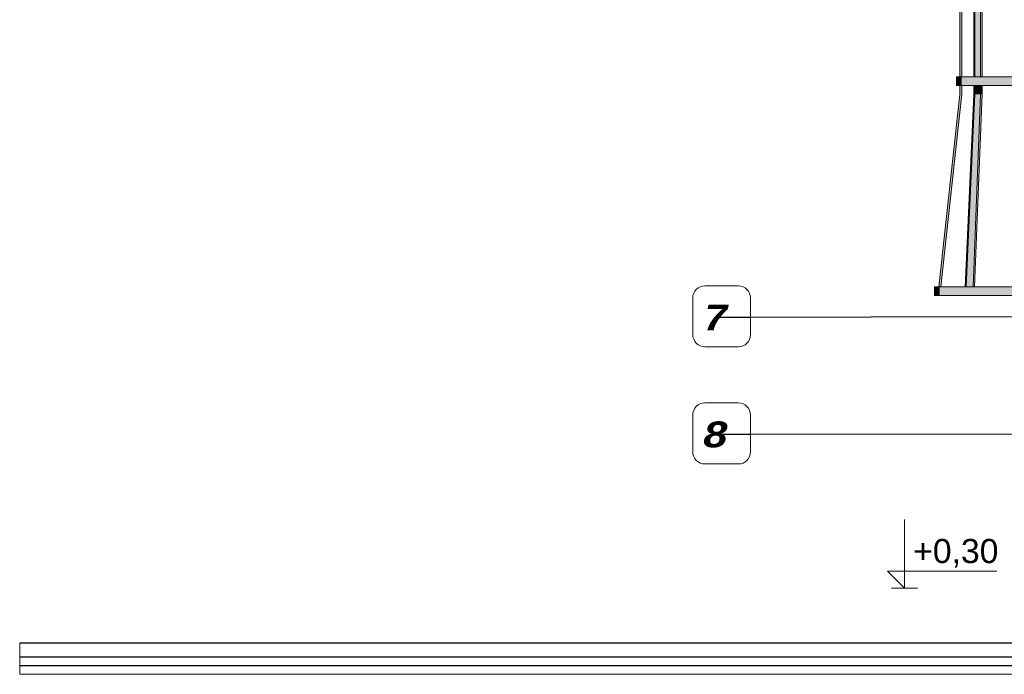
# Model space of a CAD drawing. Header units: millimetres. Extents: x 11 to 55443, y -2 to 19464.
# Tile 3 of 135: x 430 to 6144, y 10654 to 14456. Entities that reach past the tile are written whole.
import ezdxf

# ---------------------------------------------------------------- set-up
doc = ezdxf.new("R2010")
doc.units = ezdxf.units.MM
doc.header["$MEASUREMENT"] = 0
doc.linetypes.add('Wipeout_Contour', pattern=[1000, 0, -1000])
for name, color, linetype, lineweight in [('A_OZN_ODNOSNIKI_Nr_pióra__46', 7, 'Continuous', 15), ('A_OZN_ODNOSNIKI_Nr_pióra__85', 7, 'Continuous', 13), ('A_WYM_ZEWNETRZNE_Nr_pióra__45', 7, 'Continuous', 15), ('A_WYM_ZEWNETRZNE_Nr_pióra__85', 7, 'Continuous', 13), ('Nowe_A__STROPY_Nr_pióra__1', 7, 'Continuous', 13), ('Nowe_A__STROPY_Nr_pióra__21', 7, 'Continuous', 25), ('Nowe_A_WN_WYPOSAZENIE_Nr_pióra__4', 7, 'Continuous', 13)]:
    doc.layers.add(name, color=color, linetype=linetype, lineweight=lineweight)
for name, color, linetype in [('A_WYM_ZEWNETRZNE', 7, 'Continuous'), ('Nowe_A__STROPY', 7, 'Continuous'), ('Nowe_A_WN_WYPOSAZENIE', 7, 'Continuous')]:
    doc.layers.add(name, color=color, linetype=linetype)
doc.styles.add('STYL_AUTOMATYCZNY_3', font='arial.ttf')
doc.styles.add('STYL_AUTOMATYCZNY_5', font='txt')
doc.dimstyles.new('STYL_AUTOMATYCZNY__1', dxfattribs={"dimtxt": 0.18, "dimasz": 91.2, "dimexe": 0.18, "dimexo": 0.0625, "dimgap": 0, "dimtad": 0, "dimtih": 1, "dimtoh": 1, "dimdec": 4, "dimzin": 0, "dimdsep": 46, "dimcen": 0.09, "dimadec": 0, "dimazin": 0, "dimtfac": 1, "dimtdec": 4, "dimtmove": 0, "dimatfit": 3, "dimldrblk": 'ARROWHEAD_11', "dimfxl": 0, "dimtolj": 1, "dimtzin": 0, "dimarcsym": 0})

# ---------------------------------------------------------------- blocks, each defined once
blk = doc.blocks.new('ElemPrzekroju_17_1', base_point=(7287.1, 10854))
at = {"color": 254, "linetype": 'Wipeout_Contour', "lineweight": 0, "ltscale": 63073.109337}
blk.add_wipeout([(5885.5, 15126), (5885.5, 14124), (5898.2, 14124), (5898.2, 15126)], dxfattribs=at).dxf.layer = 'Nowe_A_WN_WYPOSAZENIE'
at = {"color": 254, "linetype": 'Wipeout_Contour', "lineweight": 0, "ltscale": 63191.201208}
blk.add_wipeout([(5967.6, 15126), (5967.6, 14124), (5973.1, 14124), (5973.1, 15126)], dxfattribs=at).dxf.layer = 'Nowe_A_WN_WYPOSAZENIE'
at = {"color": 254, "linetype": 'Wipeout_Contour', "lineweight": 0, "ltscale": 61590.913525}
blk.add_wipeout([(6266.4, 14073.2), (6266.4, 14124), (6113.4, 14124), (6113.4, 14073.2)], dxfattribs=at).dxf.layer = 'Nowe_A_WN_WYPOSAZENIE'
at = {"color": 254, "linetype": 'Wipeout_Contour', "lineweight": 0, "ltscale": 89206.692263}
blk.add_wipeout([(5885.5, 14023.1), (5763.9, 12904.8), (5776.7, 12904.8), (5898.2, 14022.4), (5898.2, 14073.2), (5885.5, 14073.2)], dxfattribs=at).dxf.layer = 'Nowe_A_WN_WYPOSAZENIE'
at = {"color": 254, "linetype": 'Wipeout_Contour', "lineweight": 0, "ltscale": 57373.123734}
blk.add_wipeout([(6482.3, 12854), (6482.3, 12904.8), (6139.4, 12904.8), (6139.4, 12854)], dxfattribs=at).dxf.layer = 'Nowe_A_WN_WYPOSAZENIE'
at = {"layer": 'Nowe_A_WN_WYPOSAZENIE', "linetype": 'Continuous', "lineweight": 0, "true_color": 0x000000}
for points in [[(6266.4, 14073.2), (6266.4, 14124), (6113.4, 14124), (6113.4, 14073.2)], [(6482.3, 12854), (6482.3, 12904.8), (6139.4, 12904.8), (6139.4, 12854)]]:
    blk.add_hatch(color=18, dxfattribs=at).paths.add_polyline_path(points)
at = {"color": 254, "linetype": 'Wipeout_Contour', "lineweight": 0, "ltscale": 63220.06707}
blk.add_wipeout([(5973.1, 15126), (5973.1, 14124), (6005.7, 14124), (6005.7, 15126)], dxfattribs=at).dxf.layer = 'Nowe_A_WN_WYPOSAZENIE'
at = {"color": 254, "linetype": 'Wipeout_Contour', "lineweight": 0, "ltscale": 58067.172032}
blk.add_wipeout([(5916.9, 12904.8), (5922.3, 12904.8), (5933.7, 13156.4), (5967.6, 14022.6)], dxfattribs=at).dxf.layer = 'Nowe_A_WN_WYPOSAZENIE'
at = {"layer": 'Nowe_A_WN_WYPOSAZENIE', "linetype": 'Continuous', "lineweight": 0, "true_color": 0x000000}
for points in [[(5973.1, 15126), (5973.1, 14124), (6005.7, 14124), (6005.7, 15126)], [(5916.9, 12904.8), (5922.3, 12904.8), (5933.7, 13156.4), (5967.6, 14022.6)]]:
    blk.add_hatch(color=18, dxfattribs=at).paths.add_polyline_path(points)
at = {"color": 254, "linetype": 'Wipeout_Contour', "lineweight": 0, "ltscale": 63252.239566}
blk.add_wipeout([(6005.7, 15126), (6005.7, 14124), (6015.4, 14124), (6015.4, 15126)], dxfattribs=at).dxf.layer = 'Nowe_A_WN_WYPOSAZENIE'
at = {"color": 254, "linetype": 'Wipeout_Contour', "lineweight": 0, "ltscale": 44914.024908}
blk.add_wipeout([(5933.7, 13156.4), (5973, 14022.3), (5967.6, 14022.6)], dxfattribs=at).dxf.layer = 'Nowe_A_WN_WYPOSAZENIE'
at = {"layer": 'Nowe_A_WN_WYPOSAZENIE', "linetype": 'Continuous', "lineweight": 0, "true_color": 0x000000}
blk.add_hatch(color=18, dxfattribs=at).paths.add_polyline_path([(5933.7, 13156.4), (5973, 14022.3), (5967.6, 14022.6)])
at = {"color": 254, "linetype": 'Wipeout_Contour', "lineweight": 0, "ltscale": 76296.679459}
blk.add_wipeout([(5973.1, 14073.2), (5967.6, 14073.2), (5967.6, 14022.6), (5973, 14022.3), (5973.1, 14022.6)], dxfattribs=at).dxf.layer = 'Nowe_A_WN_WYPOSAZENIE'
at = {"color": 254, "linetype": 'Wipeout_Contour', "lineweight": 0, "ltscale": 43670.080247}
blk.add_wipeout([(6005.7, 14023.1), (5923.7, 12904.8), (5963.5, 12904.8)], dxfattribs=at).dxf.layer = 'Nowe_A_WN_WYPOSAZENIE'
at = {"layer": 'Nowe_A_WN_WYPOSAZENIE', "linetype": 'Continuous', "lineweight": 0, "true_color": 0x000000}
blk.add_hatch(color=18, dxfattribs=at).paths.add_polyline_path([(6005.7, 14023.1), (5923.7, 12904.8), (5963.5, 12904.8)])
at = {"color": 254, "linetype": 'Wipeout_Contour', "lineweight": 0, "ltscale": 58895.188891}
blk.add_wipeout([(5973.1, 14022.6), (5922.3, 12904.8), (5923.7, 12904.8), (6005.7, 14023.1)], dxfattribs=at).dxf.layer = 'Nowe_A_WN_WYPOSAZENIE'
at = {"layer": 'Nowe_A_WN_WYPOSAZENIE', "linetype": 'Continuous', "lineweight": 0, "true_color": 0x000000}
blk.add_hatch(color=18, dxfattribs=at).paths.add_polyline_path([(5973.1, 14022.6), (5922.3, 12904.8), (5923.7, 12904.8), (6005.7, 14023.1)])
at = {"color": 254, "linetype": 'Wipeout_Contour', "lineweight": 0, "ltscale": 43693.57644}
blk.add_wipeout([(6015.4, 14022.6), (5964, 12904.8), (5970.9, 12904.8)], dxfattribs=at).dxf.layer = 'Nowe_A_WN_WYPOSAZENIE'
at = {"layer": 'Nowe_A_WN_WYPOSAZENIE', "linetype": 'Continuous', "lineweight": 0, "true_color": 0x000000}
blk.add_hatch(color=18, dxfattribs=at).paths.add_polyline_path([(6015.4, 14022.6), (5964, 12904.8), (5970.9, 12904.8)])
at = {"color": 254, "linetype": 'Wipeout_Contour', "lineweight": 0, "ltscale": 58945.882493}
blk.add_wipeout([(6005.7, 14023.1), (5963.5, 12904.8), (5964, 12904.8), (6015.4, 14022.6)], dxfattribs=at).dxf.layer = 'Nowe_A_WN_WYPOSAZENIE'
at = {"layer": 'Nowe_A_WN_WYPOSAZENIE', "linetype": 'Continuous', "lineweight": 0, "true_color": 0x000000}
blk.add_hatch(color=18, dxfattribs=at).paths.add_polyline_path([(6005.7, 14023.1), (5963.5, 12904.8), (5964, 12904.8), (6015.4, 14022.6)])
at = {"color": 254, "linetype": 'Wipeout_Contour', "lineweight": 0, "ltscale": 61086.144359}
blk.add_wipeout([(6005.7, 14073.2), (5973.1, 14073.2), (5973.1, 14022.6), (6005.7, 14023.1)], dxfattribs=at).dxf.layer = 'Nowe_A_WN_WYPOSAZENIE'
at = {"color": 254, "linetype": 'Wipeout_Contour', "lineweight": 0, "ltscale": 56940.992472}
blk.add_wipeout([(6139.4, 12854), (6139.4, 12904.8), (5986.4, 12904.8), (5986.4, 12854)], dxfattribs=at).dxf.layer = 'Nowe_A_WN_WYPOSAZENIE'
at = {"layer": 'Nowe_A_WN_WYPOSAZENIE', "linetype": 'Continuous', "lineweight": 0, "true_color": 0x000000}
for points in [[(6005.7, 14073.2), (5973.1, 14073.2), (5973.1, 14022.6), (6005.7, 14023.1)], [(6139.4, 12854), (6139.4, 12904.8), (5986.4, 12904.8), (5986.4, 12854)]]:
    blk.add_hatch(color=18, dxfattribs=at).paths.add_polyline_path(points)
at = {"layer": 'Nowe_A_WN_WYPOSAZENIE_Nr_pióra__4', "color": 7, "linetype": 'Continuous', "lineweight": 13}
for p, q in [((6482.3, 12904.8), (6139.4, 12904.8)), ((6482.3, 12854), (6139.4, 12854))]:
    blk.add_line(p, q, dxfattribs=at)
at = {"color": 254, "linetype": 'Wipeout_Contour', "lineweight": 0, "ltscale": 61119.442332}
blk.add_wipeout([(6005.7, 14023.1), (6015.4, 14022.6), (6015.4, 14073.2), (6005.7, 14073.2)], dxfattribs=at).dxf.layer = 'Nowe_A_WN_WYPOSAZENIE'
at = {"color": 254, "linetype": 'Wipeout_Contour', "lineweight": 0, "ltscale": 56702.186084}
blk.add_wipeout([(5986.4, 12854), (5986.4, 12904.8), (5856.6, 12904.8), (5856.6, 12854)], dxfattribs=at).dxf.layer = 'Nowe_A_WN_WYPOSAZENIE'
at = {"layer": 'Nowe_A_WN_WYPOSAZENIE', "linetype": 'Continuous', "lineweight": 0, "true_color": 0x000000}
blk.add_hatch(color=18, dxfattribs=at).paths.add_polyline_path([(5986.4, 12854), (5986.4, 12904.8), (5856.6, 12904.8), (5856.6, 12854)])
at = {"layer": 'Nowe_A_WN_WYPOSAZENIE_Nr_pióra__4', "color": 7, "linetype": 'Continuous', "lineweight": 13}
for p, q in [((5916.9, 12904.8), (5967.6, 14022.6)), ((5922.3, 12904.8), (5973.1, 14022.6)), ((5963.5, 12904.8), (6005.7, 14023.1)), ((5970.9, 12904.8), (6015.4, 14022.6)), ((6139.4, 12904.8), (5986.4, 12904.8)), ((6139.4, 12854), (5986.4, 12854))]:
    blk.add_line(p, q, dxfattribs=at)
at = {"color": 254, "linetype": 'Wipeout_Contour', "lineweight": 0, "ltscale": 61365.516442}
blk.add_wipeout([(6113.4, 14073.2), (6113.4, 14124), (5983.6, 14124), (5983.6, 14073.2)], dxfattribs=at).dxf.layer = 'Nowe_A_WN_WYPOSAZENIE'
at = {"layer": 'Nowe_A_WN_WYPOSAZENIE', "linetype": 'Continuous', "lineweight": 0, "true_color": 0x000000}
blk.add_hatch(color=18, dxfattribs=at).paths.add_polyline_path([(6113.4, 14073.2), (6113.4, 14124), (5983.6, 14124), (5983.6, 14073.2)])
at = {"layer": 'Nowe_A_WN_WYPOSAZENIE_Nr_pióra__4', "color": 7, "linetype": 'Continuous', "lineweight": 13}
for p, q in [((6015.4, 14124), (6015.4, 15126)), ((6266.4, 14124), (6113.4, 14124)), ((6015.4, 14022.6), (6015.4, 14073.2)), ((6266.4, 14073.2), (6113.4, 14073.2))]:
    blk.add_line(p, q, dxfattribs=at)
at = {"color": 254, "linetype": 'Wipeout_Contour', "lineweight": 0, "ltscale": 56522.427551}
blk.add_wipeout([(5856.6, 12854), (5856.6, 12904.8), (5769.9, 12904.8), (5769.9, 12854)], dxfattribs=at).dxf.layer = 'Nowe_A_WN_WYPOSAZENIE'
at = {"layer": 'Nowe_A_WN_WYPOSAZENIE', "linetype": 'Continuous', "lineweight": 0, "true_color": 0x000000}
blk.add_hatch(color=18, dxfattribs=at).paths.add_polyline_path([(5856.6, 12854), (5856.6, 12904.8), (5769.9, 12904.8), (5769.9, 12854)])
at = {"layer": 'Nowe_A_WN_WYPOSAZENIE_Nr_pióra__4', "color": 7, "linetype": 'Continuous', "lineweight": 13}
for p, q in [((5986.4, 12904.8), (5856.6, 12904.8)), ((5986.4, 12854), (5856.6, 12854))]:
    blk.add_line(p, q, dxfattribs=at)
at = {"color": 254, "linetype": 'Wipeout_Contour', "lineweight": 0, "ltscale": 61195.856934}
blk.add_wipeout([(5983.6, 14073.2), (5983.6, 14124), (5896.9, 14124), (5896.9, 14073.2)], dxfattribs=at).dxf.layer = 'Nowe_A_WN_WYPOSAZENIE'
at = {"layer": 'Nowe_A_WN_WYPOSAZENIE', "linetype": 'Continuous', "lineweight": 0, "true_color": 0x000000}
for points in [[(5967.6, 15126), (5967.6, 14124), (5973.1, 14124), (5973.1, 15126)], [(6005.7, 15126), (6005.7, 14124), (6015.4, 14124), (6015.4, 15126)], [(5983.6, 14073.2), (5983.6, 14124), (5896.9, 14124), (5896.9, 14073.2)], [(5973.1, 14073.2), (5967.6, 14073.2), (5967.6, 14022.6), (5973, 14022.3), (5973.1, 14022.6)], [(6005.7, 14023.1), (6015.4, 14022.6), (6015.4, 14073.2), (6005.7, 14073.2)]]:
    blk.add_hatch(color=18, dxfattribs=at).paths.add_polyline_path(points)
at = {"layer": 'Nowe_A_WN_WYPOSAZENIE_Nr_pióra__4', "color": 7, "linetype": 'Continuous', "lineweight": 13}
for p, q in [((5967.6, 14124), (5967.6, 15126)), ((5973.1, 14124), (5973.1, 15126)), ((6005.7, 14124), (6005.7, 15126)), ((6113.4, 14124), (5983.6, 14124)), ((5967.6, 14022.6), (5967.6, 14073.2)), ((5973.1, 14022.6), (5973.1, 14073.2)), ((6113.4, 14073.2), (5983.6, 14073.2)), ((6005.7, 14023.1), (6005.7, 14073.2))]:
    blk.add_line(p, q, dxfattribs=at)
at = {"color": 254, "linetype": 'Wipeout_Contour', "lineweight": 0, "ltscale": 56426.243287}
blk.add_wipeout([(5769.9, 12854), (5769.9, 12904.8), (5739.4, 12904.8), (5739.4, 12854)], dxfattribs=at).dxf.layer = 'Nowe_A_WN_WYPOSAZENIE'
at = {"layer": 'Nowe_A_WN_WYPOSAZENIE', "linetype": 'Continuous', "lineweight": 0, "true_color": 0x000000}
blk.add_hatch(color=18, dxfattribs=at).paths.add_polyline_path([(5769.9, 12854), (5769.9, 12904.8), (5739.4, 12904.8), (5739.4, 12854)])
at = {"layer": 'Nowe_A_WN_WYPOSAZENIE_Nr_pióra__4', "color": 7, "linetype": 'Continuous', "lineweight": 13}
for p, q in [((5763.9, 12904.8), (5885.5, 14023.1)), ((5776.7, 12904.8), (5898.2, 14022.4)), ((5769.9, 12904.8), (5739.4, 12904.8)), ((5739.4, 12854), (5739.4, 12904.8)), ((5856.6, 12904.8), (5769.9, 12904.8)), ((5769.9, 12854), (5739.4, 12854)), ((5856.6, 12854), (5769.9, 12854))]:
    blk.add_line(p, q, dxfattribs=at)
at = {"color": 254, "linetype": 'Wipeout_Contour', "lineweight": 0, "ltscale": 61105.077239}
blk.add_wipeout([(5896.9, 14073.2), (5896.9, 14124), (5866.4, 14124), (5866.4, 14073.2)], dxfattribs=at).dxf.layer = 'Nowe_A_WN_WYPOSAZENIE'
at = {"layer": 'Nowe_A_WN_WYPOSAZENIE', "linetype": 'Continuous', "lineweight": 0, "true_color": 0x000000}
for points in [[(5885.5, 15126), (5885.5, 14124), (5898.2, 14124), (5898.2, 15126)], [(5896.9, 14073.2), (5896.9, 14124), (5866.4, 14124), (5866.4, 14073.2)], [(5885.5, 14023.1), (5763.9, 12904.8), (5776.7, 12904.8), (5898.2, 14022.4), (5898.2, 14073.2), (5885.5, 14073.2)]]:
    blk.add_hatch(color=18, dxfattribs=at).paths.add_polyline_path(points)
at = {"layer": 'Nowe_A_WN_WYPOSAZENIE_Nr_pióra__4', "color": 7, "linetype": 'Continuous', "lineweight": 13}
for p, q in [((5885.5, 14124), (5885.5, 15126)), ((5898.2, 14124), (5898.2, 15126)), ((5896.9, 14124), (5866.4, 14124)), ((5866.4, 14073.2), (5866.4, 14124)), ((5983.6, 14124), (5896.9, 14124)), ((5896.9, 14073.2), (5866.4, 14073.2)), ((5885.5, 14023.1), (5885.5, 14073.2)), ((5983.6, 14073.2), (5896.9, 14073.2)), ((5898.2, 14022.4), (5898.2, 14073.2))]:
    blk.add_line(p, q, dxfattribs=at)
blk = doc.blocks.new('ElemPrzekroju_27_1', base_point=(7287.1, 10854))
at = {"color": 254, "linetype": 'Wipeout_Contour', "lineweight": 0, "ltscale": 122838.887801}
blk.add_wipeout([(49533.6, 10754), (429.8, 10754), (429.8, 10704), (49533.6, 10704)], dxfattribs=at).dxf.layer = 'Nowe_A__STROPY'
at = {"color": 254, "linetype": 'Wipeout_Contour', "lineweight": 0, "ltscale": 122996.403299}
blk.add_wipeout([(49533.6, 10834), (429.8, 10834), (429.8, 10754), (49533.6, 10754)], dxfattribs=at).dxf.layer = 'Nowe_A__STROPY'
at = {"color": 254, "linetype": 'Wipeout_Contour', "lineweight": 0, "ltscale": 122717.845394}
blk.add_wipeout([(429.8, 10654), (49533.6, 10654), (49533.6, 10704), (429.8, 10704)], dxfattribs=at).dxf.layer = 'Nowe_A__STROPY'
at = {"layer": 'Nowe_A__STROPY_Nr_pióra__1', "color": 7, "linetype": 'Continuous', "lineweight": 13}
blk.add_line((49533.6, 10654), (429.8, 10654), dxfattribs=at)
at = {"layer": 'Nowe_A__STROPY_Nr_pióra__1', "color": 7, "linetype": 'Continuous', "lineweight": 13, "flags": 128}
blk.add_lwpolyline([(429.8, 10834), (429.8, 10754), (429.8, 10704), (429.8, 10654)], dxfattribs=at)
at = {"layer": 'Nowe_A__STROPY_Nr_pióra__21', "color": 7, "linetype": 'Continuous', "lineweight": 25}
for p, q in [((49533.6, 10834), (429.8, 10834)), ((49533.6, 10754), (429.8, 10754)), ((49533.6, 10704), (429.8, 10704))]:
    blk.add_line(p, q, dxfattribs=at)
blk = doc.blocks.new('Wymiary_9_1', base_point=(5565.3, 11154))
at = {"layer": 'A_WYM_ZEWNETRZNE_Nr_pióra__45', "color": 7, "linetype": 'Continuous', "lineweight": 15}
for p, q in [((5565.3, 11154), (5565.3, 11554)), ((5565.3, 11154), (5465.3, 11254)), ((5465.3, 11254), (5565.3, 11254)), ((5565.3, 11254), (6101.1, 11254))]:
    blk.add_line(p, q, dxfattribs=at)
at = {"layer": 'A_WYM_ZEWNETRZNE_Nr_pióra__85', "color": 7, "linetype": 'Continuous', "lineweight": 13}
for q in [(5490.3, 11154), (5640.3, 11154)]:
    blk.add_line((5565.3, 11154), q, dxfattribs=at)
at = {"layer": 'A_WYM_ZEWNETRZNE_Nr_pióra__85', "color": 7, "lineweight": 13, "insert": (5615.3, 11274), "char_height": 140, "attachment_point": 7, "style": 'STYL_AUTOMATYCZNY_3'}
blk.add_mtext('\\A1;{\\pql;\\fArial|b0|i0|c238|p0;\\W1.000000;+0,30}', dxfattribs=at)
blk = doc.blocks.new('ARROWHEAD_11')
at = {"color": 0, "linetype": 'Continuous', "lineweight": 0}
blk.add_line((0, 0), (-1, 0), dxfattribs=at)
at = {"color": 0, "linetype": 'Continuous', "lineweight": 0, "const_width": 0.25, "flags": 128}
blk.add_lwpolyline([(-0.125, 0, 1), (0.125, 0, 1)], format="xyb", close=True, dxfattribs=at)

msp = doc.modelspace()

# ---------------------------------------------------------------- block references
at = {"layer": 'Nowe_A__STROPY', "lineweight": 0}
msp.add_blockref('ElemPrzekroju_27_1', (7287.1, 10854), dxfattribs=at)
at = {"layer": 'Nowe_A_WN_WYPOSAZENIE', "lineweight": 0}
msp.add_blockref('ElemPrzekroju_17_1', (7287.1, 10854), dxfattribs=at)

# ---------------------------------------------------------------- wipeouts: each hides what was drawn before it
at = {"color": 7, "linetype": 'Continuous', "lineweight": 15, "ltscale": 121403.876072}
msp.add_wipeout([(4336, 12626.4), (4406.6, 12555.9), (4600.6, 12555.9), (4671.2, 12626.4), (4671.2, 12839.6), (4600.6, 12910.2), (4406.6, 12910.2), (4336, 12839.6)], dxfattribs=at).dxf.layer = 'A_OZN_ODNOSNIKI_Nr_pióra__46'
at = {"color": 7, "linetype": 'Continuous', "lineweight": 15, "ltscale": 115650.134054}
msp.add_wipeout([(4336, 11946.4), (4406.6, 11875.8), (4600.6, 11875.8), (4671.2, 11946.4), (4671.2, 12159.6), (4600.6, 12230.2), (4406.6, 12230.2), (4336, 12159.6)], dxfattribs=at).dxf.layer = 'A_OZN_ODNOSNIKI_Nr_pióra__46'

# ---------------------------------------------------------------- next in the draw order: linework, layer by layer
at = {"layer": 'A_OZN_ODNOSNIKI_Nr_pióra__85', "color": 7, "linetype": 'Continuous', "lineweight": 13, "flags": 128}
for points in [[(4336, 12626.4, 0.414214), (4406.6, 12555.9), (4600.6, 12555.9, 0.414214), (4671.2, 12626.4), (4671.2, 12839.6, 0.414214), (4600.6, 12910.2), (4406.6, 12910.2, 0.414214), (4336, 12839.6), (4336, 12626.4)], [(4336, 11946.4, 0.414214), (4406.6, 11875.8), (4600.6, 11875.8, 0.414214), (4671.2, 11946.4), (4671.2, 12159.6, 0.414214), (4600.6, 12230.2), (4406.6, 12230.2, 0.414214), (4336, 12159.6), (4336, 11946.4)]]:
    msp.add_lwpolyline(points, format="xyb", close=True, dxfattribs=at)

# ---------------------------------------------------------------- next in the draw order: block references
at = {"layer": 'A_WYM_ZEWNETRZNE', "color": 7, "linetype": 'Continuous', "lineweight": 13}
msp.add_blockref('Wymiary_9_1', (5565.3, 11154), dxfattribs=at)

# ---------------------------------------------------------------- next in the draw order: texts
at = {"layer": 'A_OZN_ODNOSNIKI_Nr_pióra__46', "color": 7, "linetype": 'Continuous', "lineweight": 15, "char_height": 150, "attachment_point": 5, "style": 'STYL_AUTOMATYCZNY_5'}
for s, insert in [('\\A1;{\\pqc;\\fCourier CE|b1|i1|c0|p0;\\W1.000000;7}', (4467.6, 12726)), ('\\A1;{\\pqc;\\fCourier CE|b1|i1|c0|p0;\\W1.000000;8}', (4467.6, 12046.1))]:
    msp.add_mtext(s, dxfattribs=dict(at, insert=insert))

# ---------------------------------------------------------------- next in the draw order: leaders
at = {"layer": 'A_OZN_ODNOSNIKI_Nr_pióra__85', "color": 7, "linetype": 'Continuous', "lineweight": 13, "annotation_type": 0, "has_hookline": 1, "hookline_direction": 1, "text_width": 100}
for points in [[(8087.1, 12733), (4467.6, 12726)], [(11495, 12053), (4467.6, 12046.1)]]:
    msp.add_leader(points, dimstyle='STYL_AUTOMATYCZNY__1', dxfattribs=at)

doc.saveas('drawing.dxf')
